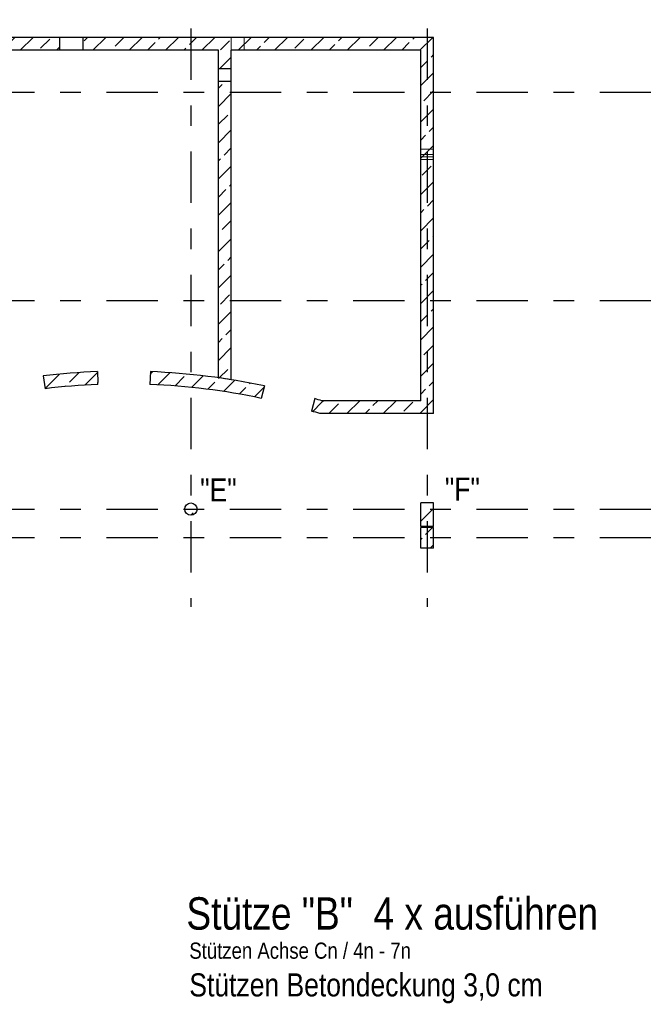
# Model space of a CAD drawing. Header units: millimetres. Extents: x -17.3 to 56.2, y -13.9 to 21.4.
# Tile 33 of 56: x 4.9 to 7.9, y 12.5 to 17.3. Entities that reach past the tile are written whole.
import ezdxf
from ezdxf.enums import TextEntityAlignment as Align

# ---------------------------------------------------------------- set-up
doc = ezdxf.new("R2010")
doc.units = ezdxf.units.MM
doc.linetypes.add('DASHDOTX2', pattern=[2, 1, -0.5, 0, -0.5])
doc.linetypes.add('HIDDEN', pattern=[0.375, 0.25, -0.125])
for name, color, linetype, lineweight in [('Achsen', 7, 'Continuous', 20), ('einlesen aus Plan EG', 7, 'Continuous', 20), ('Geschnittene Kanten', 7, 'Continuous', 20), ('Schraffuren', 7, 'Continuous', 20)]:
    doc.layers.add(name, color=color, linetype=linetype, lineweight=lineweight)
doc.styles.add('Arial Narrow', font='ARIALN.TTF')
pattern_1 = [(45, (0, 0), (-0.08838835, 0.08838835), [0.0625, -0.025]), (45, (-0.0442, 0.0442), (-0.08838835, 0.08838835), [])]

msp = doc.modelspace()

# ---------------------------------------------------------------- hatches: boundary and pattern name
at = {"layer": 'Schraffuren', "lineweight": 13}
h = msp.add_hatch(dxfattribs=at)
h.set_pattern_fill('bB', color=6, scale=0.01, angle=45, style=0, pattern_type=2)
h.set_pattern_definition(pattern_1)
h.paths.add_polyline_path([(5.070208, 17.225901), (5.070208, 17.163401), (3.235216, 17.163401), (3.235216, 17.225901)])
h = msp.add_hatch(dxfattribs=at)
h.set_pattern_fill('bB', color=6, scale=0.01, angle=45, style=0, pattern_type=2)
h.set_pattern_definition(pattern_1)
h.paths.add_polyline_path([(6.888966, 17.163401), (5.182708, 17.163401), (5.182708, 17.225901), (6.888966, 17.225901)])
h = msp.add_hatch(dxfattribs=at)
h.set_pattern_fill('bB', color=6, scale=0.01, angle=45, style=0, pattern_type=2)
h.set_pattern_definition(pattern_1)
h.paths.add_polyline_path([(5.897817, 15.560035), (5.891574, 15.561021), (5.885328, 15.561994), (5.879081, 15.562955), (5.872832, 15.563905), (5.866581, 15.564842), (5.860328, 15.565768), (5.854073, 15.566681), (5.847817, 15.567583), (5.841559, 15.568472), (5.841559, 17.163401), (5.904059, 17.163401), (5.904059, 17.072951), (5.841709, 17.072951), (5.841709, 17.010451), (5.904059, 17.010451), (5.904059, 15.559038)])
h = msp.add_hatch(dxfattribs=at)
h.set_pattern_fill('bB', color=6, scale=0.01, angle=45, style=0, pattern_type=2)
h.set_pattern_definition(pattern_1)
h.paths.add_polyline_path([(6.888966, 17.163401), (6.888966, 15.394066), (6.826466, 15.394066), (6.826466, 17.163401)])
h = msp.add_hatch(dxfattribs=at)
h.set_pattern_fill('bB', color=6, scale=0.01, angle=45, style=0, pattern_type=2)
h.set_pattern_definition(pattern_1)
h.paths.add_polyline_path([(5.25522, 15.545101), (5.25522, 15.535816), (5.247407, 15.535501), (5.239594, 15.535167), (5.231781, 15.534814), (5.22397, 15.534442), (5.21616, 15.534052), (5.20835, 15.533642), (5.200542, 15.533213), (5.192734, 15.532766), (5.184928, 15.5323), (5.177123, 15.531814), (5.169319, 15.53131), (5.161517, 15.530787), (5.153715, 15.530245), (5.145915, 15.529684), (5.138117, 15.529104), (5.130319, 15.528506), (5.122524, 15.527888), (5.114729, 15.527252), (5.106937, 15.526597), (5.099146, 15.525922), (5.091356, 15.525229), (5.083569, 15.524518), (5.075783, 15.523787), (5.067999, 15.523037), (5.060216, 15.522269), (5.052436, 15.521482), (5.044657, 15.520676), (5.036881, 15.519851), (5.029106, 15.519007), (5.021334, 15.518144), (5.013564, 15.517263), (5.005795, 15.516363), (4.998029, 15.515444), (4.988185, 15.577211), (4.996185, 15.578164), (5.004187, 15.579097), (5.012192, 15.58001), (5.020199, 15.580904), (5.028208, 15.581778), (5.036219, 15.582633), (5.044232, 15.583468), (5.052248, 15.584283), (5.060265, 15.585079), (5.068284, 15.585855), (5.076305, 15.586612), (5.084328, 15.587349), (5.092353, 15.588066), (5.100379, 15.588764), (5.108407, 15.589442), (5.116437, 15.5901), (5.124468, 15.590739), (5.132501, 15.591358), (5.140536, 15.591957), (5.148571, 15.592537), (5.156609, 15.593097), (5.164647, 15.593638), (5.172687, 15.594158), (5.180728, 15.594659), (5.18877, 15.595141), (5.196814, 15.595603), (5.204858, 15.596045), (5.212904, 15.596467), (5.220951, 15.596869), (5.228998, 15.597252), (5.237047, 15.597616), (5.245096, 15.597959), (5.253146, 15.598283)])
h = msp.add_hatch(dxfattribs=at)
h.set_pattern_fill('bB', color=6, scale=0.01, angle=45, style=0, pattern_type=2)
h.set_pattern_definition(pattern_1)
h.paths.add_polyline_path([(6.06527, 15.52898), (6.049945, 15.46834), (6.04219, 15.469971), (6.034432, 15.471583), (6.026669, 15.473175), (6.018903, 15.474749), (6.011133, 15.476303), (6.003359, 15.477839), (5.995581, 15.479355), (5.9878, 15.480852), (5.980015, 15.482331), (5.972226, 15.48379), (5.964434, 15.48523), (5.956638, 15.48665), (5.948839, 15.488052), (5.941037, 15.489435), (5.933231, 15.490798), (5.925422, 15.492142), (5.917609, 15.493468), (5.909793, 15.494773), (5.901974, 15.49606), (5.894152, 15.497328), (5.886327, 15.498576), (5.878499, 15.499805), (5.870668, 15.501015), (5.862834, 15.502206), (5.854997, 15.503378), (5.847157, 15.50453), (5.839314, 15.505663), (5.831469, 15.506777), (5.823621, 15.507871), (5.81577, 15.508946), (5.807916, 15.510002), (5.80006, 15.511039), (5.792202, 15.512057), (5.784341, 15.513055), (5.776478, 15.514034), (5.768612, 15.514993), (5.760744, 15.515934), (5.752873, 15.516855), (5.745001, 15.517756), (5.737126, 15.518639), (5.729249, 15.519502), (5.72137, 15.520345), (5.713489, 15.52117), (5.705606, 15.521975), (5.697721, 15.52276), (5.689834, 15.523527), (5.681945, 15.524274), (5.674054, 15.525001), (5.666162, 15.52571), (5.658268, 15.526398), (5.650372, 15.527068), (5.642475, 15.527718), (5.634576, 15.528349), (5.626675, 15.52896), (5.618773, 15.529552), (5.61087, 15.530125), (5.602965, 15.530678), (5.595059, 15.531212), (5.587152, 15.531726), (5.579243, 15.532221), (5.571333, 15.532697), (5.563422, 15.533153), (5.55551, 15.53359), (5.547597, 15.534007), (5.539683, 15.534405), (5.531768, 15.534784), (5.523852, 15.535143), (5.515935, 15.535483), (5.508018, 15.535803), (5.510467, 15.598255), (5.518573, 15.597927), (5.526679, 15.597579), (5.534783, 15.597211), (5.542887, 15.596823), (5.550989, 15.596415), (5.559091, 15.595988), (5.567191, 15.59554), (5.575291, 15.595072), (5.583389, 15.594584), (5.591486, 15.594077), (5.599581, 15.593549), (5.607676, 15.593002), (5.615769, 15.592434), (5.62386, 15.591847), (5.63195, 15.591239), (5.640039, 15.590612), (5.648126, 15.589965), (5.656211, 15.589298), (5.664295, 15.588611), (5.672377, 15.587904), (5.680457, 15.587177), (5.688535, 15.58643), (5.696612, 15.585663), (5.704686, 15.584877), (5.712759, 15.58407), (5.72083, 15.583244), (5.728898, 15.582397), (5.736965, 15.581531), (5.745029, 15.580645), (5.753091, 15.579739), (5.761151, 15.578814), (5.769208, 15.577868), (5.777264, 15.576902), (5.785316, 15.575917), (5.793367, 15.574912), (5.801415, 15.573887), (5.80946, 15.572842), (5.817502, 15.571777), (5.825542, 15.570693), (5.83358, 15.569589), (5.841614, 15.568464), (5.849646, 15.567321), (5.857675, 15.566157), (5.865701, 15.564973), (5.873724, 15.56377), (5.881744, 15.562547), (5.889761, 15.561304), (5.897775, 15.560042), (5.905786, 15.55876), (5.913794, 15.557457), (5.921798, 15.556136), (5.929799, 15.554794), (5.937797, 15.553433), (5.945792, 15.552052), (5.953783, 15.550652), (5.96177, 15.549231), (5.969754, 15.547791), (5.977735, 15.546332), (5.985712, 15.544853), (5.993685, 15.543354), (6.001654, 15.541835), (6.00962, 15.540297), (6.017582, 15.538739), (6.02554, 15.537162), (6.033494, 15.535564), (6.041444, 15.533948), (6.04939, 15.532312), (6.057332, 15.530656)])
h = msp.add_hatch(dxfattribs=at)
h.set_pattern_fill('bB', color=6, scale=0.01, angle=45, style=0, pattern_type=2)
h.set_pattern_definition(pattern_1)
h.paths.add_polyline_path([(6.345171, 15.456566), (6.335772, 15.394066), (6.331677, 15.39533), (6.32758, 15.396588), (6.323481, 15.397841), (6.319381, 15.399088), (6.315279, 15.40033), (6.311175, 15.401567), (6.30707, 15.402798), (6.302963, 15.404023), (6.298854, 15.405244), (6.294744, 15.406458), (6.31007, 15.467099), (6.313585, 15.466063), (6.317099, 15.465023), (6.320612, 15.46398), (6.324124, 15.462932), (6.327635, 15.461881), (6.331145, 15.460826), (6.334653, 15.459767), (6.33816, 15.458704), (6.341666, 15.457637)])
h = msp.add_hatch(dxfattribs=at)
h.set_pattern_fill('bB', color=6, scale=0.01, angle=45, style=0, pattern_type=2)
h.set_pattern_definition(pattern_1)
h.paths.add_polyline_path([(6.826466, 15.456566), (6.826466, 15.394066), (6.335772, 15.394066), (6.345171, 15.456566)])
h = msp.add_hatch(dxfattribs=at)
h.set_pattern_fill('bB', color=6, scale=0.01, angle=45, style=0, pattern_type=2)
h.set_pattern_definition(pattern_1)
h.paths.add_polyline_path([(5.737821, 14.92906), (5.737811, 14.929832), (5.737782, 14.930604), (5.737732, 14.931375), (5.737662, 14.932144), (5.737573, 14.932912), (5.737464, 14.933676), (5.737335, 14.934438), (5.737187, 14.935196), (5.737019, 14.93595), (5.736832, 14.9367), (5.736626, 14.937444), (5.7364, 14.938183), (5.736156, 14.938916), (5.735893, 14.939642), (5.735611, 14.940361), (5.735311, 14.941073), (5.734992, 14.941777), (5.734656, 14.942472), (5.734302, 14.943159), (5.73393, 14.943836), (5.733541, 14.944503), (5.733135, 14.94516), (5.732712, 14.945807), (5.732272, 14.946442), (5.731816, 14.947066), (5.731345, 14.947678), (5.730858, 14.948277), (5.730355, 14.948864), (5.729838, 14.949438), (5.729306, 14.949998), (5.72876, 14.950544), (5.728199, 14.951076), (5.727626, 14.951594), (5.727039, 14.952096), (5.72644, 14.952583), (5.725828, 14.953055), (5.725204, 14.95351), (5.724569, 14.95395), (5.723922, 14.954373), (5.723265, 14.954779), (5.722598, 14.955168), (5.721921, 14.95554), (5.721234, 14.955894), (5.720539, 14.956231), (5.719835, 14.956549), (5.719123, 14.956849), (5.718404, 14.957131), (5.717678, 14.957394), (5.716945, 14.957639), (5.716206, 14.957864), (5.715461, 14.95807), (5.714712, 14.958257), (5.713958, 14.958425), (5.7132, 14.958574), (5.712438, 14.958702), (5.711673, 14.958811), (5.710906, 14.958901), (5.710137, 14.95897), (5.709366, 14.95902), (5.708594, 14.95905), (5.707821, 14.95906), (5.707049, 14.95905), (5.706277, 14.95902), (5.705506, 14.95897), (5.704737, 14.958901), (5.703969, 14.958811), (5.703205, 14.958702), (5.702443, 14.958574), (5.701685, 14.958425), (5.700931, 14.958257), (5.700181, 14.95807), (5.699437, 14.957864), (5.698698, 14.957639), (5.697965, 14.957394), (5.697239, 14.957131), (5.696519, 14.956849), (5.695808, 14.956549), (5.695104, 14.956231), (5.694408, 14.955894), (5.693722, 14.95554), (5.693045, 14.955168), (5.692377, 14.954779), (5.69172, 14.954373), (5.691074, 14.95395), (5.690439, 14.95351), (5.689815, 14.953055), (5.689203, 14.952583), (5.688603, 14.952096), (5.688017, 14.951594), (5.687443, 14.951076), (5.686883, 14.950544), (5.686337, 14.949998), (5.685805, 14.949438), (5.685287, 14.948864), (5.684785, 14.948277), (5.684298, 14.947678), (5.683826, 14.947066), (5.68337, 14.946442), (5.682931, 14.945807), (5.682508, 14.94516), (5.682102, 14.944503), (5.681713, 14.943836), (5.681341, 14.943159), (5.680987, 14.942472), (5.68065, 14.941777), (5.680332, 14.941073), (5.680032, 14.940361), (5.67975, 14.939642), (5.679487, 14.938916), (5.679242, 14.938183), (5.679017, 14.937444), (5.67881, 14.9367), (5.678623, 14.93595), (5.678456, 14.935196), (5.678307, 14.934438), (5.678179, 14.933676), (5.67807, 14.932912), (5.67798, 14.932144), (5.677911, 14.931375), (5.677861, 14.930604), (5.677831, 14.929832), (5.677821, 14.92906), (5.677831, 14.928287), (5.677861, 14.927515), (5.677911, 14.926744), (5.67798, 14.925975), (5.67807, 14.925208), (5.678179, 14.924443), (5.678307, 14.923681), (5.678456, 14.922923), (5.678623, 14.922169), (5.67881, 14.921419), (5.679017, 14.920675), (5.679242, 14.919936), (5.679487, 14.919203), (5.67975, 14.918477), (5.680032, 14.917758), (5.680332, 14.917046), (5.68065, 14.916342), (5.680987, 14.915647), (5.681341, 14.91496), (5.681713, 14.914283), (5.682102, 14.913616), (5.682508, 14.912959), (5.682931, 14.912312), (5.68337, 14.911677), (5.683826, 14.911053), (5.684298, 14.910441), (5.684785, 14.909842), (5.685287, 14.909255), (5.685805, 14.908681), (5.686337, 14.908121), (5.686883, 14.907575), (5.687443, 14.907043), (5.688017, 14.906526), (5.688603, 14.906023), (5.689203, 14.905536), (5.689815, 14.905064), (5.690439, 14.904609), (5.691074, 14.904169), (5.69172, 14.903746), (5.692377, 14.90334), (5.693045, 14.902951), (5.693722, 14.902579), (5.694408, 14.902225), (5.695104, 14.901888), (5.695808, 14.90157), (5.696519, 14.90127), (5.697239, 14.900988), (5.697965, 14.900725), (5.698698, 14.900481), (5.699437, 14.900255), (5.700181, 14.900049), (5.700931, 14.899862), (5.701685, 14.899694), (5.702443, 14.899546), (5.703205, 14.899417), (5.703969, 14.899308), (5.704737, 14.899219), (5.705506, 14.899149), (5.706277, 14.899099), (5.707049, 14.89907), (5.707821, 14.89906), (5.708594, 14.89907), (5.709366, 14.899099), (5.710137, 14.899149), (5.710906, 14.899219), (5.711673, 14.899308), (5.712438, 14.899417), (5.7132, 14.899546), (5.713958, 14.899694), (5.714712, 14.899862), (5.715461, 14.900049), (5.716206, 14.900255), (5.716945, 14.900481), (5.717678, 14.900725), (5.718404, 14.900988), (5.719123, 14.90127), (5.719835, 14.90157), (5.720539, 14.901888), (5.721234, 14.902225), (5.721921, 14.902579), (5.722598, 14.902951), (5.723265, 14.90334), (5.723922, 14.903746), (5.724569, 14.904169), (5.725204, 14.904609), (5.725828, 14.905064), (5.72644, 14.905536), (5.727039, 14.906023), (5.727626, 14.906526), (5.728199, 14.907043), (5.72876, 14.907575), (5.729306, 14.908121), (5.729838, 14.908681), (5.730355, 14.909255), (5.730858, 14.909842), (5.731345, 14.910441), (5.731816, 14.911053), (5.732272, 14.911677), (5.732712, 14.912312), (5.733135, 14.912959), (5.733541, 14.913616), (5.73393, 14.914283), (5.734302, 14.91496), (5.734656, 14.915647), (5.734992, 14.916342), (5.735311, 14.917046), (5.735611, 14.917758), (5.735893, 14.918477), (5.736156, 14.919203), (5.7364, 14.919936), (5.736626, 14.920675), (5.736832, 14.921419), (5.737019, 14.922169), (5.737187, 14.922923), (5.737335, 14.923681), (5.737464, 14.924443), (5.737573, 14.925208), (5.737662, 14.925975), (5.737732, 14.926744), (5.737782, 14.927515), (5.737811, 14.928287)])
h = msp.add_hatch(dxfattribs=at)
h.set_pattern_fill('bB', color=6, scale=0.01, angle=45, style=0, pattern_type=2)
h.set_pattern_definition(pattern_1)
h.paths.add_polyline_path([(6.888966, 14.959066), (6.888966, 14.844066), (6.826466, 14.844066), (6.826466, 14.959066)])
h = msp.add_hatch(dxfattribs=at)
h.set_pattern_fill('bB', color=6, scale=0.01, angle=45, style=0, pattern_type=2)
h.set_pattern_definition(pattern_1)
h.paths.add_polyline_path([(6.888966, 14.839063), (6.888966, 14.739063), (6.826466, 14.739063), (6.826466, 14.839063)])

# ---------------------------------------------------------------- linework, layer by layer
at = {"layer": 'Achsen', "color": 3, "linetype": 'DASHDOTX2', "lineweight": 25, "ltscale": 0.25}
for p, q in [((5.707816, 19.670109), (5.707816, 14.452891)), ((6.857816, 19.670109), (6.857816, 14.452891)), ((1.697316, 16.959066), (13.09729, 16.959066)), ((1.697316, 15.944066), (13.09729, 15.944066)), ((1.697316, 14.929066), (13.09729, 14.929066)), ((1.697316, 14.790316), (13.09729, 14.790316))]:
    msp.add_line(p, q, dxfattribs=at)
at = {"layer": 'Achsen', "color": 3, "linetype": 'Continuous', "lineweight": 25}
for p, q in [((5.182708, 17.225901), (5.070208, 17.225901)), ((5.182708, 17.163401), (5.070208, 17.163401)), ((5.904059, 17.010451), (5.904059, 17.072951))]:
    msp.add_line(p, q, dxfattribs=at)
at = {"layer": 'einlesen aus Plan EG', "color": 5, "linetype": 'HIDDEN', "lineweight": 18, "ltscale": 0.25}
for p, q in [((5.903966, 17.163401), (5.903966, 17.225901)), ((5.966466, 17.163401), (5.966466, 17.225901)), ((5.904059, 17.163401), (5.903966, 17.163401)), ((6.888966, 16.682151), (6.826466, 16.682151)), ((6.888966, 16.655901), (6.826466, 16.655901)), ((6.888966, 16.644651), (6.826466, 16.644651)), ((6.888966, 16.630901), (6.826466, 16.630901))]:
    msp.add_line(p, q, dxfattribs=at)
at = {"layer": 'Geschnittene Kanten', "color": 3, "linetype": 'Continuous', "lineweight": 25}
for p, q in [((5.070208, 17.225901), (3.235216, 17.225901)), ((5.070208, 17.163401), (5.070208, 17.225901)), ((6.888966, 17.225901), (5.182708, 17.225901)), ((5.182708, 17.163401), (5.182708, 17.225901)), ((6.888966, 17.163401), (6.888966, 17.225901)), ((5.070208, 17.163401), (4.454068, 17.163401)), ((5.841559, 17.163401), (5.182708, 17.163401)), ((5.841559, 15.568472), (5.841559, 17.163401)), ((6.826466, 17.163401), (5.904059, 17.163401)), ((5.904059, 17.072951), (5.904059, 17.163401)), ((6.826466, 15.456566), (6.826466, 17.163401)), ((6.888966, 15.394066), (6.888966, 17.163401)), ((5.904059, 17.072951), (5.841709, 17.072951)), ((5.841709, 17.010451), (5.841709, 17.072951)), ((5.904059, 17.010451), (5.841709, 17.010451)), ((5.904059, 15.559038), (5.904059, 17.010451)), ((5.253146, 15.598283), (5.25522, 15.545101)), ((5.510467, 15.598255), (5.508018, 15.535803)), ((4.988185, 15.577211), (4.998029, 15.515444)), ((5.25522, 15.535816), (5.25522, 15.545101)), ((6.06527, 15.52898), (6.049945, 15.46834)), ((6.31007, 15.467099), (6.294744, 15.406458)), ((6.826466, 15.456566), (6.345171, 15.456566)), ((6.826466, 15.394066), (6.335772, 15.394066)), ((6.888966, 15.394066), (6.826466, 15.394066)), ((6.888966, 14.959066), (6.826466, 14.959066)), ((6.826466, 14.844066), (6.826466, 14.959066)), ((6.888966, 14.844066), (6.888966, 14.959066)), ((6.888966, 14.844066), (6.826466, 14.844066)), ((6.888966, 14.839063), (6.826466, 14.839063)), ((6.826466, 14.739063), (6.826466, 14.839063)), ((6.888966, 14.739063), (6.888966, 14.839063)), ((6.888966, 14.739063), (6.826466, 14.739063))]:
    msp.add_line(p, q, dxfattribs=at)
msp.add_circle((5.707821, 14.92906), 0.03, dxfattribs=at)
for radius, start, end in [(3.292112, 92.233489, 96.860689), (3.292112, 78.011469, 87.753947), (3.229612, 92.239909, 96.818184), (3.229612, 78.053963, 87.753947), (3.292112, 80.865825, 81.965912), (3.292112, 72.978074, 73.615892), (3.229612, 72.812923, 73.573279)]:
    msp.add_arc((5.381446, 12.308672), radius, start, end, dxfattribs=at)

# ---------------------------------------------------------------- texts
at = {"layer": 'Achsen', "color": 4, "lineweight": 50, "style": 'Arial Narrow'}
for s, p in [('"E"', (5.841586, 15.022386)), ('"F"', (7.028889, 15.026603))]:
    msp.add_text(s, height=0.1125, dxfattribs=at).set_placement(p, align=Align.MIDDLE_CENTER)
at = {"layer": 'Achsen', "color": 1, "lineweight": 70, "style": 'Arial Narrow'}
msp.add_text('Stütze "B"  4 x ausführen', height=0.1575, dxfattribs=at).set_placement((6.687733, 12.959923), align=Align.MIDDLE_CENTER)
at = {"layer": 'einlesen aus Plan EG', "color": 2, "lineweight": 35, "style": 'Arial Narrow'}
msp.add_text('Stützen Achse Cn / 4n - 7n', height=0.07875, dxfattribs=at).set_placement((5.700208, 12.739423))
at = {"layer": 'einlesen aus Plan EG', "color": 4, "lineweight": 50, "style": 'Arial Narrow'}
msp.add_text('Stützen Betondeckung 3,0 cm', height=0.1125, dxfattribs=at).set_placement((5.700208, 12.555907))

doc.saveas('drawing.dxf')
